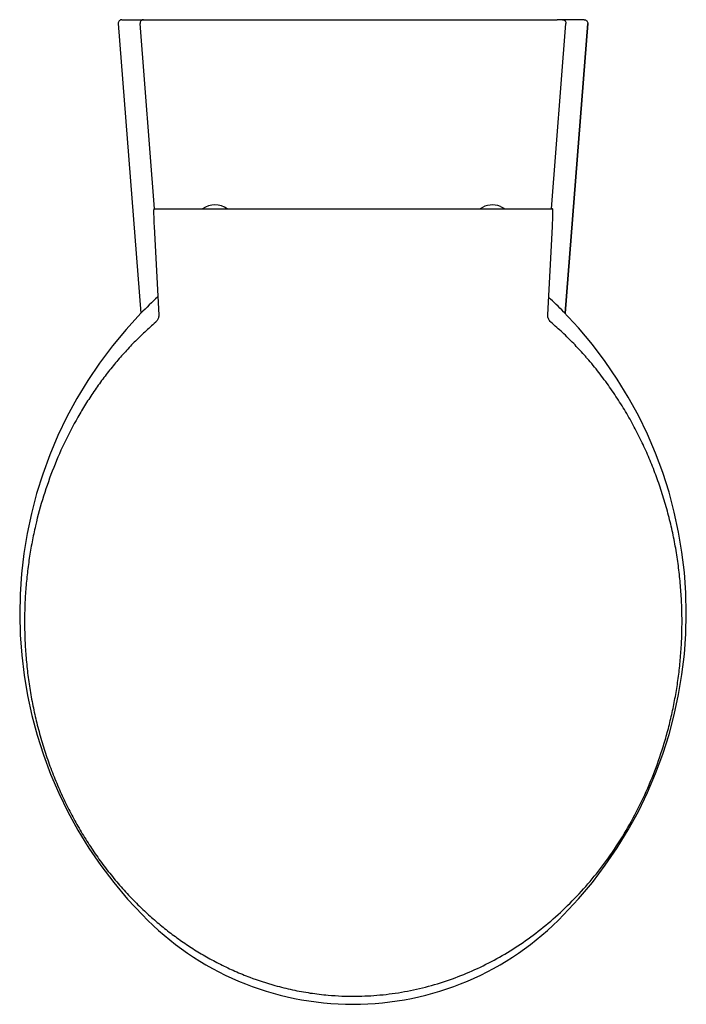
# Model space of a CAD drawing. Header units: millimetres. Extents: x 3538.666 to 3539.042, y 1735.47 to 1736.025.
import ezdxf

# ---------------------------------------------------------------- set-up
doc = ezdxf.new("R2010")
doc.units = ezdxf.units.MM
doc.layers.add('BLOCKS', color=3, linetype='Continuous')
doc.layers.add('SANINDUSA', color=3, linetype='Continuous')

msp = doc.modelspace()

# ---------------------------------------------------------------- linework, layer by layer
at = {"layer": 'BLOCKS', "linetype": 'Continuous'}
for p, q in [((3538.721859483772, 1736.022423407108), (3538.73465417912, 1735.859205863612)), ((3538.721860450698, 1736.022423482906), (3538.734655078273, 1735.859206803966)), ((3538.723853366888, 1736.024579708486), (3538.736137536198, 1736.024579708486)), ((3538.742324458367, 1735.918076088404), (3538.734144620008, 1736.022423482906)), ((3538.736137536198, 1736.024579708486), (3538.739145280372, 1736.024579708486)), ((3538.739145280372, 1736.024579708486), (3538.968812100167, 1736.024579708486)), ((3538.965632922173, 1735.918076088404), (3538.97381276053, 1736.022423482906)), ((3538.97181984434, 1736.024579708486), (3538.968812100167, 1736.024579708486)), ((3538.984104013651, 1736.024579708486), (3538.97181984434, 1736.024579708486)), ((3538.986096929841, 1736.022423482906), (3538.973302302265, 1735.859206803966)), ((3538.973303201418, 1735.859205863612), (3538.986097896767, 1736.022423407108))]:
    msp.add_line(p, q, dxfattribs=at)
at = {"layer": 'BLOCKS', "linetype": 'Continuous', "flags": 128}
for points in [[(3538.723853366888, 1736.024579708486), (3538.72344423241, 1736.024537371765), (3538.723052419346, 1736.024412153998), (3538.722694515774, 1736.024209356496), (3538.722385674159, 1736.023937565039), (3538.722138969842, 1736.023608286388), (3538.721964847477, 1736.023235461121), (3538.721870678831, 1736.022834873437), (3538.721860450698, 1736.022423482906)], [(3538.736137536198, 1736.024579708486), (3538.735728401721, 1736.024537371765), (3538.735336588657, 1736.024412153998), (3538.734978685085, 1736.024209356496), (3538.734669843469, 1736.023937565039), (3538.734423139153, 1736.023608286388), (3538.734249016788, 1736.023235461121), (3538.734154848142, 1736.022834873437), (3538.734144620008, 1736.022423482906)], [(3538.97181984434, 1736.024579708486), (3538.972228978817, 1736.024537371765), (3538.972620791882, 1736.024412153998), (3538.972978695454, 1736.024209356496), (3538.973287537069, 1736.023937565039), (3538.973534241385, 1736.023608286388), (3538.973708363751, 1736.023235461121), (3538.973802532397, 1736.022834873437), (3538.97381276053, 1736.022423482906)], [(3538.984104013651, 1736.024579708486), (3538.984513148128, 1736.024537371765), (3538.984904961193, 1736.024412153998), (3538.985262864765, 1736.024209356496), (3538.98557170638, 1736.023937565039), (3538.985818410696, 1736.023608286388), (3538.985992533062, 1736.023235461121), (3538.986086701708, 1736.022834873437), (3538.986096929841, 1736.022423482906)]]:
    msp.add_lwpolyline(points, dxfattribs=at)
at = {"layer": 'BLOCKS', "linetype": 'Continuous'}
for centre, radius, start, end in [((3538.854525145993, 1735.745061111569), 0.165523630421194, 131.8248710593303, 136.4012609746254), ((3538.853978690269, 1735.745650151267), 0.164720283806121, 43.99697910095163, 48.03667132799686), ((3538.798082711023, 1735.690203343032), 0.2434473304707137, 315.7533972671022, 44.24660273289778), ((3538.853978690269, 1735.634756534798), 0.1647202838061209, 223.9969791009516, 316.0030208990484)]:
    msp.add_arc(centre, radius, start, end, dxfattribs=at)
at = {"layer": 'BLOCKS'}
msp.add_arc((3538.909865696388, 1735.690199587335), 0.2434382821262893, 136.0327636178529, 224.2474431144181, dxfattribs=at)
at = {"layer": 'SANINDUSA'}
for p, q in [((3538.742145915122, 1735.918076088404), (3538.743130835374, 1735.918076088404)), ((3538.743130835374, 1735.918076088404), (3538.747884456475, 1735.918076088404)), ((3538.747884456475, 1735.918076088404), (3538.96039439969, 1735.918076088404)), ((3538.96039439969, 1735.918076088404), (3538.965148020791, 1735.918076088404)), ((3538.965148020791, 1735.918076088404), (3538.966132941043, 1735.918076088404)), ((3538.742066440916, 1735.908063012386), (3538.742066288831, 1735.908063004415)), ((3538.742066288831, 1735.908063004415), (3538.74467819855, 1735.858224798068)), ((3538.742066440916, 1735.908063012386), (3538.744678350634, 1735.858224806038)), ((3538.96360270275, 1735.858266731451), (3538.96621241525, 1735.908063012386)), ((3538.963602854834, 1735.85826672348), (3538.966212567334, 1735.908063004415)), ((3538.966212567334, 1735.908063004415), (3538.96621241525, 1735.908063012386)), ((3538.744678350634, 1735.858224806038), (3538.74467819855, 1735.858224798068)), ((3538.963602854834, 1735.85826672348), (3538.96360270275, 1735.858266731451))]:
    msp.add_line(p, q, dxfattribs=at)
at = {"layer": 'SANINDUSA', "flags": 128}
msp.add_lwpolyline([(3538.936971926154, 1735.919414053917), (3538.938824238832, 1735.918501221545), (3538.939480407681, 1735.918076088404)], dxfattribs=at)
at = {"layer": 'SANINDUSA'}
for centre, radius, start, end in [((3538.742145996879, 1735.917826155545), 0.0002499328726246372, 90.01874216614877, 183.0143896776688), ((3538.776305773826, 1735.908076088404), 0.01217499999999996, 55.22068909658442, 124.7793109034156), ((3538.932535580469, 1735.908076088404), 0.012175, 68.63047121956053, 124.7793109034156), ((3538.966132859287, 1735.917826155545), 0.0002499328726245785, 356.9856103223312, 89.98125783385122)]:
    msp.add_arc(centre, radius, start, end, dxfattribs=at)
for centre, major_axis, ratio, start_param, end_param in [((3538.742407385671, 1735.908063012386), (-0.0005115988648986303, 0.009749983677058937), 0.0348727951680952, 6.281355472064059, 7.852151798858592), ((3538.965871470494, 1735.908063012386), (0.0005115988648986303, 0.009749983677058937), 0.03487279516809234, 4.714218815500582, 6.285015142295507)]:
    msp.add_ellipse(centre, major_axis=major_axis, ratio=ratio, start_param=start_param, end_param=end_param, dxfattribs=at)
for points, knots in [([(3538.742942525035, 1735.854171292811), (3538.740873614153, 1735.852349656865), (3538.736735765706, 1735.848706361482), (3538.730820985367, 1735.842894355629), (3538.725125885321, 1735.836842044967), (3538.719640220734, 1735.830492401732), (3538.714383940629, 1735.823875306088), (3538.70935875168, 1735.816982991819), (3538.704609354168, 1735.809874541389), (3538.69872279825, 1735.800240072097), (3538.692112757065, 1735.787833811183), (3538.685309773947, 1735.772353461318), (3538.679624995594, 1735.756256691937), (3538.675807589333, 1735.742184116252), (3538.673330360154, 1735.730459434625), (3538.671753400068, 1735.721207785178), (3538.670538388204, 1735.711882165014), (3538.669682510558, 1735.702436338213), (3538.669197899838, 1735.692903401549), (3538.6690943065, 1735.683277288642), (3538.669379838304, 1735.673634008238), (3538.670060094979, 1735.663908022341), (3538.671144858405, 1735.654136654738), (3538.672648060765, 1735.644314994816), (3538.6745643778, 1735.634541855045), (3538.67691495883, 1735.624762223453), (3538.679709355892, 1735.615021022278), (3538.682965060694, 1735.60531524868), (3538.686662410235, 1735.595739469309), (3538.690715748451, 1735.586511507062), (3538.695082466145, 1735.577665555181), (3538.699742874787, 1735.569183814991), (3538.704794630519, 1735.560898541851), (3538.710286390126, 1735.552760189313), (3538.716211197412, 1735.544821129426), (3538.722592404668, 1735.537086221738), (3538.729374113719, 1735.529654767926), (3538.736199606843, 1735.522902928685), (3538.742977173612, 1735.516821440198), (3538.749662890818, 1735.5113522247), (3538.75661736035, 1735.50618705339), (3538.76389903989, 1735.5012963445), (3538.771483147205, 1735.49672386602), (3538.77938894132, 1735.492483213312), (3538.787531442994, 1735.488641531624), (3538.797706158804, 1735.484479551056), (3538.808516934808, 1735.480931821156), (3538.819918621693, 1735.47812268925), (3538.829910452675, 1735.476301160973), (3538.839212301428, 1735.475192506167), (3538.847768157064, 1735.474650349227), (3538.857500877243, 1735.474501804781), (3538.869262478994, 1735.475105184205), (3538.882945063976, 1735.47697596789), (3538.896584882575, 1735.480024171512), (3538.9098399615, 1735.484186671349), (3538.922693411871, 1735.4894251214), (3538.935002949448, 1735.495629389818), (3538.946914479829, 1735.502847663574), (3538.958448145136, 1735.511113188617), (3538.969562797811, 1735.520462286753), (3538.980108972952, 1735.530825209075), (3538.989944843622, 1735.542054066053), (3538.999227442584, 1735.554366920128), (3539.007841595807, 1735.567786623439), (3539.015666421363, 1735.582307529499), (3539.022451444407, 1735.597515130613), (3539.027273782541, 1735.610894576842), (3539.030610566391, 1735.622094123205), (3539.03287604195, 1735.630958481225), (3539.034797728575, 1735.639922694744), (3539.036384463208, 1735.649029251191), (3539.037624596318, 1735.658247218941), (3539.038512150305, 1735.667582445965), (3539.039035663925, 1735.676964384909), (3539.039193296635, 1735.686515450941), (3539.03896278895, 1735.696202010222), (3539.038326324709, 1735.706029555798), (3539.037285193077, 1735.715844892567), (3539.035826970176, 1735.725701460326), (3539.033943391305, 1735.735558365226), (3539.031618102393, 1735.745420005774), (3539.028857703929, 1735.755195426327), (3539.025700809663, 1735.764742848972), (3539.022175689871, 1735.774024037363), (3539.018293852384, 1735.783050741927), (3539.014008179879, 1735.791921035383), (3539.009277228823, 1735.800688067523), (3539.004100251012, 1735.809299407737), (3538.99845165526, 1735.817751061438), (3538.992376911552, 1735.825941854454), (3538.987932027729, 1735.831350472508), (3538.985108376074, 1735.834604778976), (3538.982611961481, 1735.837443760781), (3538.978160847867, 1735.842230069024), (3538.97194312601, 1735.84839082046), (3538.967540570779, 1735.852271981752), (3538.965339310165, 1735.854212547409)], [0, 0, 0, 0, 0.008251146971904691, 0.01650240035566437, 0.02481362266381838, 0.03312492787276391, 0.04161521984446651, 0.05010557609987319, 0.05865344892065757, 0.06720138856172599, 0.08389835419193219, 0.1006921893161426, 0.1177770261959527, 0.1349574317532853, 0.1443009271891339, 0.1536444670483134, 0.163046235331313, 0.1724480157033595, 0.1820312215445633, 0.1916144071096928, 0.2012598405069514, 0.2109052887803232, 0.2207946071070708, 0.2306839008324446, 0.2406424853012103, 0.2506009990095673, 0.2607861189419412, 0.2709711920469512, 0.2812384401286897, 0.2915056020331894, 0.3011340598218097, 0.3107624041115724, 0.3204686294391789, 0.3301747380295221, 0.3401440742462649, 0.3501132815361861, 0.360181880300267, 0.3702502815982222, 0.3788420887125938, 0.3874337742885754, 0.3961001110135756, 0.4047663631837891, 0.4136837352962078, 0.4226009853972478, 0.4316126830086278, 0.4406242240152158, 0.4554980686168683, 0.4656237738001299, 0.4757589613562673, 0.4858843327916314, 0.4936494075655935, 0.5014144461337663, 0.5150148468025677, 0.5288616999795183, 0.5427088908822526, 0.5568070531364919, 0.5704039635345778, 0.5842172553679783, 0.5980312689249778, 0.61205923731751, 0.6266552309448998, 0.641467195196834, 0.6562800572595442, 0.6713037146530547, 0.6875893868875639, 0.7039713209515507, 0.7206385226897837, 0.7373976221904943, 0.7465066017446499, 0.755615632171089, 0.7647807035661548, 0.7739458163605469, 0.7832820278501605, 0.7926182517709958, 0.8020118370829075, 0.8114054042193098, 0.8212080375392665, 0.8310106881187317, 0.8408798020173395, 0.8507488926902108, 0.8608312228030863, 0.8709134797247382, 0.8810721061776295, 0.8912306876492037, 0.9010078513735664, 0.9107849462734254, 0.9206377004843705, 0.9304903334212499, 0.9405984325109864, 0.9507063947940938, 0.960910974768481, 0.9711154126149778, 0.9716542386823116, 0.9738095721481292, 0.9824328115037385, 0.991216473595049, 1, 1, 1, 1]), ([(3538.744678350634, 1735.858224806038), (3538.744671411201, 1735.857825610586), (3538.744654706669, 1735.856864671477), (3538.744206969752, 1735.855726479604), (3538.743586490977, 1735.854789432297), (3538.74317997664, 1735.854399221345), (3538.742942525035, 1735.854171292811)], [0, 0, 0, 0, 0.2618312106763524, 0.6302773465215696, 0.7840390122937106, 1, 1, 1, 1]), ([(3538.965339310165, 1735.854212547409), (3538.965054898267, 1735.854493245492), (3538.964370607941, 1735.855168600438), (3538.963855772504, 1735.85627822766), (3538.963605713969, 1735.857373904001), (3538.963603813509, 1735.857937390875), (3538.96360270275, 1735.858266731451)], [0, 0, 0, 0, 0.2619970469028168, 0.6303605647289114, 0.783957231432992, 1, 1, 1, 1])]:
    msp.add_open_spline(points, degree=3, knots=knots, dxfattribs=at)

doc.saveas('drawing.dxf')
